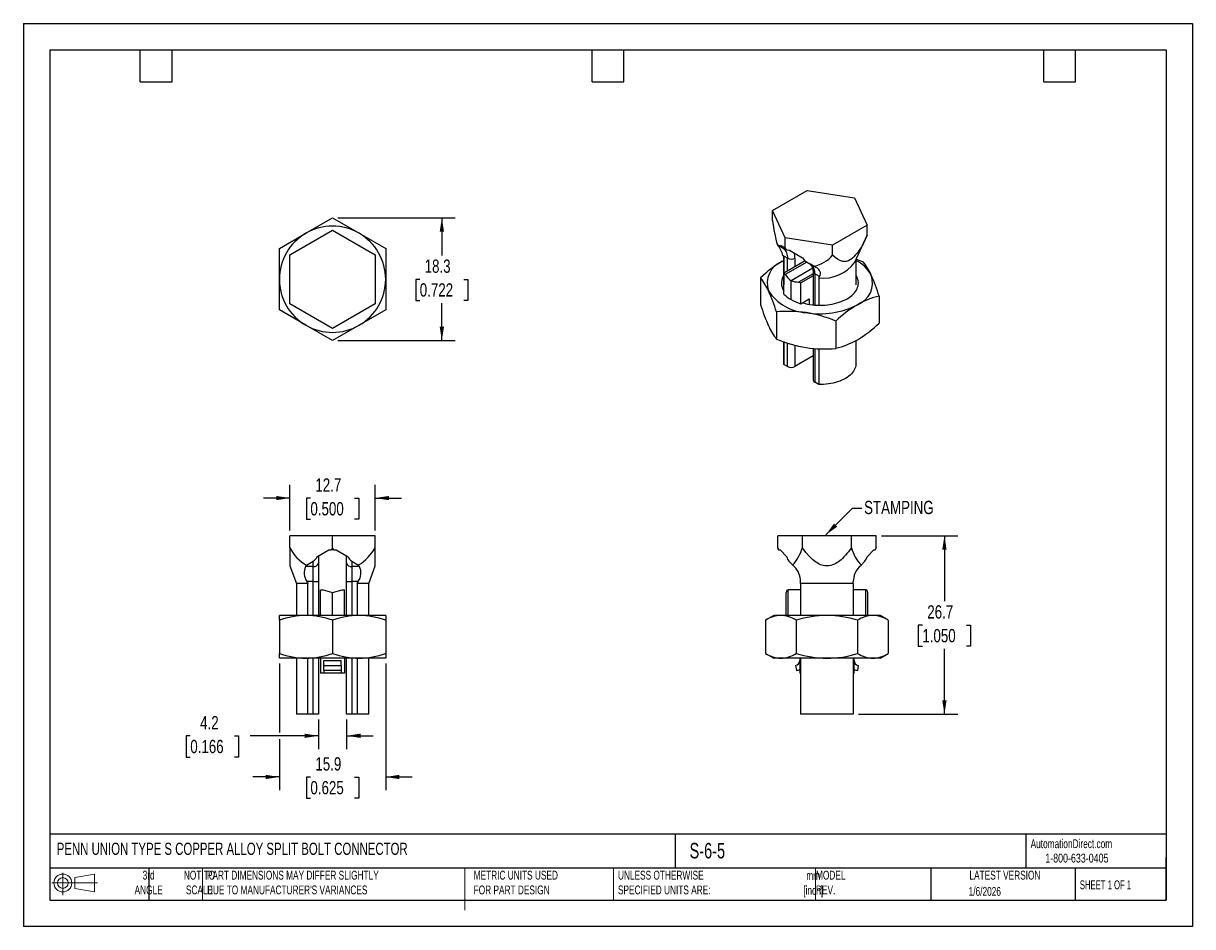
# Model space of a CAD drawing. Header units: millimetres. Extents: x 0 to 175, y 0 to 135.
import ezdxf

# ---------------------------------------------------------------- set-up
doc = ezdxf.new("R2010")
doc.units = ezdxf.units.MM
doc.header["$LTSCALE"] = 0.625
doc.linetypes.add('CENTERX2', pattern=[20.32, 12.7, -2.54, 2.54, -2.54])
doc.layers.add('DIMENSIONS', color=140, linetype='Continuous', lineweight=25)
doc.layers.add('TEXT', color=140, linetype='Continuous', lineweight=25)
doc.layers.add('SLD-DEFPOINTS', color=7, linetype='Continuous')
doc.styles.add('SLDTEXTSTYLE0', font='TXT', dxfattribs={"width": 0.7})
doc.styles.add('SLDTEXTSTYLE1', font='TXT', dxfattribs={"width": 0.65})
doc.styles.add('SLDTEXTSTYLE2', font='TXT', dxfattribs={"width": 0.75})
doc.dimstyles.new('SLDDIMSTYLE0', dxfattribs={"dimtxt": 1.984375, "dimasz": 2.06375, "dimexe": 0, "dimexo": 0.0625, "dimgap": 0.496094, "dimtad": 0, "dimtih": 1, "dimtoh": 1, "dimdec": 1, "dimrnd": 1e-09, "dimzin": 12, "dimdsep": 46, "dimtxsty": 'SLDTEXTSTYLE2', "dimsah": 1, "dimcen": 0.09, "dimadec": 0, "dimazin": 3, "dimtfac": 1, "dimtdec": 1, "dimtmove": 0, "dimatfit": 0, "dimfxl": 0, "dimfrac": 2, "dimtolj": 1, "dimtzin": 12, "dimarcsym": 0})
doc.dimstyles.new('SLDDIMSTYLE1', dxfattribs={"dimtxt": 0.18, "dimasz": 2.06375, "dimexe": 0, "dimexo": 0.0625, "dimgap": 0, "dimtad": 0, "dimtih": 1, "dimtoh": 1, "dimdec": 0, "dimrnd": 1e-09, "dimzin": 0, "dimdsep": 46, "dimtxsty": 'Standard', "dimsah": 1, "dimcen": 0.09, "dimadec": 0, "dimazin": 0, "dimtfac": 2.06375, "dimtdec": 0, "dimtofl": 0, "dimtmove": 0, "dimatfit": 3, "dimfxl": 0, "dimfrac": 2, "dimtolj": 1, "dimtzin": 0, "dimarcsym": 0})
doc.dimstyles.new('SLDDIMSTYLE2', dxfattribs={"dimtxt": 1.984375, "dimasz": 2.06375, "dimexe": 0, "dimexo": 0.0625, "dimgap": 0.496094, "dimtad": 0, "dimtih": 1, "dimtoh": 1, "dimdec": 1, "dimrnd": 1e-09, "dimzin": 12, "dimdsep": 46, "dimtxsty": 'SLDTEXTSTYLE2', "dimsah": 1, "dimcen": 0.09, "dimadec": 0, "dimazin": 3, "dimtfac": 1, "dimtdec": 1, "dimtofl": 0, "dimtmove": 0, "dimatfit": 3, "dimfxl": 0, "dimfrac": 2, "dimtolj": 1, "dimtzin": 12, "dimarcsym": 0})

# ---------------------------------------------------------------- blocks, each defined once
blk = doc.blocks.new('Block11')
at = {"color": 7, "linetype": 'Continuous', "lineweight": 18}
for p, q in [((0, 1.8), (6.8, 1.8)), ((1.62, 3.32), (1.62, 0)), ((3.42, 2.6), (6.36, 3.14)), ((3.42, 1), (3.42, 2.6)), ((6.36, 3.14), (6.36, 0.46)), ((3.42, 1), (6.36, 0.46))]:
    blk.add_line(p, q, dxfattribs=at)
for radius in [1.34, 0.804]:
    blk.add_circle((1.62, 1.8), radius, dxfattribs=at)
blk = doc.blocks.new('Block12')
at = {"layer": 'SLD-DEFPOINTS'}
blk.add_blockref('Block11', (0, 0), dxfattribs=at)
blk = doc.blocks.new('_D')
at = {"layer": 'DIMENSIONS'}
for p, q in [((39.82, 59.19), (39.82, 66.01)), ((52.52, 59.19), (52.52, 66.01)), ((39.82, 64.02), (35.85, 64.02)), ((42.87, 64.01), (42.27, 64.01)), ((42.27, 64.01), (42.27, 60.86)), ((49.47, 64.01), (50.08, 64.01)), ((50.08, 64.01), (50.08, 60.86)), ((52.52, 64.02), (56.49, 64.02)), ((42.27, 60.86), (42.87, 60.86)), ((50.08, 60.86), (49.47, 60.86))]:
    blk.add_line(p, q, dxfattribs=at)
for points in [[(39.82, 64.02), (37.76, 64.34), (37.76, 63.71)], [(52.52, 64.02), (54.59, 63.71), (54.59, 64.34)]]:
    blk.add_solid(points, dxfattribs=at)
at = {"layer": 'DIMENSIONS', "char_height": 1.984, "attachment_point": 1, "style": 'SLDTEXTSTYLE2'}
for s, insert in [('12.7', (43.61, 66.97)), ('0.500', (42.87, 63.42))]:
    blk.add_mtext(s, dxfattribs=dict(at, insert=insert))
blk = doc.blocks.new('_D_1')
at = {"layer": 'DIMENSIONS'}
for p, q in [((44.07, 30.94), (44.07, 26.53)), ((48.28, 30.94), (48.28, 26.53)), ((24.93, 28.49), (24.33, 28.49)), ((24.33, 28.49), (24.33, 25.34)), ((31.53, 28.49), (32.14, 28.49)), ((32.14, 28.49), (32.14, 25.34)), ((44.07, 28.51), (33.88, 28.51)), ((48.28, 28.51), (52.25, 28.51)), ((24.33, 25.34), (24.93, 25.34)), ((32.14, 25.34), (31.53, 25.34))]:
    blk.add_line(p, q, dxfattribs=at)
for points in [[(44.07, 28.51), (42, 28.83), (42, 28.19)], [(48.28, 28.51), (50.35, 28.19), (50.35, 28.83)]]:
    blk.add_solid(points, dxfattribs=at)
at = {"layer": 'DIMENSIONS', "char_height": 1.984, "attachment_point": 1, "style": 'SLDTEXTSTYLE2'}
for s, insert in [('4.2', (26.4, 31.46)), ('0.166', (24.93, 27.9))]:
    blk.add_mtext(s, dxfattribs=dict(at, insert=insert))
blk = doc.blocks.new('_D_2')
at = {"layer": 'DIMENSIONS'}
for p, q in [((38.24, 39.29), (38.24, 28.99)), ((54.11, 39.29), (54.11, 20.37)), ((38.24, 28.03), (38.24, 20.37)), ((38.24, 22.36), (34.27, 22.36)), ((42.87, 22.34), (42.27, 22.34)), ((42.27, 22.34), (42.27, 19.19)), ((49.47, 22.34), (50.08, 22.34)), ((50.08, 22.34), (50.08, 19.19)), ((54.11, 22.36), (58.08, 22.36)), ((42.27, 19.19), (42.87, 19.19)), ((50.08, 19.19), (49.47, 19.19))]:
    blk.add_line(p, q, dxfattribs=at)
for points in [[(38.24, 22.36), (36.17, 22.68), (36.17, 22.04)], [(54.11, 22.36), (56.17, 22.04), (56.17, 22.68)]]:
    blk.add_solid(points, dxfattribs=at)
at = {"layer": 'DIMENSIONS', "char_height": 1.984, "attachment_point": 1, "style": 'SLDTEXTSTYLE2'}
for s, insert in [('15.9', (43.61, 25.3)), ('0.625', (42.87, 21.75))]:
    blk.add_mtext(s, dxfattribs=dict(at, insert=insert))
blk = doc.blocks.new('_D_3')
at = {"layer": 'DIMENSIONS'}
for p, q in [((46.97, 105.88), (64.48, 105.88)), ((62.5, 105.88), (62.5, 100.28)), ((59.2, 96.7), (58.6, 96.7)), ((58.6, 96.7), (58.6, 93.55)), ((65.8, 96.7), (66.4, 96.7)), ((66.4, 96.7), (66.4, 93.55)), ((58.6, 93.55), (59.2, 93.55)), ((62.5, 87.55), (62.5, 93.15)), ((66.4, 93.55), (65.8, 93.55)), ((46.97, 87.55), (64.48, 87.55))]:
    blk.add_line(p, q, dxfattribs=at)
for points in [[(62.5, 105.88), (62.18, 103.82), (62.82, 103.82)], [(62.5, 87.55), (62.82, 89.61), (62.18, 89.61)]]:
    blk.add_solid(points, dxfattribs=at)
at = {"layer": 'DIMENSIONS', "char_height": 1.984, "attachment_point": 1, "style": 'SLDTEXTSTYLE2'}
for s, insert in [('18.3', (59.93, 99.66)), ('0.722', (59.2, 96.11))]:
    blk.add_mtext(s, dxfattribs=dict(at, insert=insert))
blk = doc.blocks.new('_D_4')
at = {"layer": 'DIMENSIONS'}
for p, q in [((128.14, 58.4), (139.55, 58.4)), ((137.56, 58.4), (137.56, 48.63)), ((134.26, 45.05), (133.66, 45.05)), ((133.66, 45.05), (133.66, 41.9)), ((140.86, 45.05), (141.47, 45.05)), ((141.47, 45.05), (141.47, 41.9)), ((133.66, 41.9), (134.26, 41.9)), ((137.56, 31.73), (137.56, 41.5)), ((141.47, 41.9), (140.86, 41.9)), ((124.74, 31.73), (139.55, 31.73))]:
    blk.add_line(p, q, dxfattribs=at)
for points in [[(137.56, 58.4), (137.24, 56.34), (137.88, 56.34)], [(137.56, 31.73), (137.88, 33.79), (137.24, 33.79)]]:
    blk.add_solid(points, dxfattribs=at)
at = {"layer": 'DIMENSIONS', "char_height": 1.984, "attachment_point": 1, "style": 'SLDTEXTSTYLE2'}
for s, insert in [('26.7', (135, 48.01)), ('1.050', (134.26, 44.46))]:
    blk.add_mtext(s, dxfattribs=dict(at, insert=insert))

msp = doc.modelspace()

# ---------------------------------------------------------------- linework, layer by layer
at = {"color": 7, "linetype": 'Continuous'}
for p, q in [((0, 134.94), (0, 0)), ((0, 134.94), (174.63, 134.94)), ((174.63, 134.94), (174.63, 0)), ((174.63, 0), (0, 0))]:
    msp.add_line(p, q, dxfattribs=at)
for p, q in [((111.88, 106.98), (117.06, 109.97)), ((117.06, 109.97), (124.14, 108.87)), ((124.14, 108.87), (126.04, 104.78)), ((113.77, 102.89), (111.88, 106.98)), ((111.88, 105.49), (111.88, 106.98)), ((42.2, 103.59), (46.17, 105.88)), ((46.17, 105.88), (50.14, 103.59)), ((126.04, 104.78), (120.86, 101.79)), ((126.04, 103.3), (126.04, 104.78)), ((38.24, 101.3), (42.2, 103.59)), ((39.82, 100.38), (46.17, 104.05)), ((46.17, 104.05), (52.52, 100.38)), ((50.14, 103.59), (54.11, 101.3)), ((124.17, 99.25), (126.04, 103.29)), ((126.04, 103.29), (126.04, 103.3)), ((38.24, 96.71), (38.24, 101.3)), ((54.11, 101.3), (54.11, 96.71)), ((112.61, 101.81), (112.92, 101.64)), ((113.49, 101.31), (112.66, 101.79)), ((113.49, 101.31), (112.92, 101.64)), ((113.08, 101.81), (113.6, 101.51)), ((113.6, 101.51), (113.71, 101.28)), ((113.77, 101.4), (113.77, 102.89)), ((120.86, 101.79), (113.77, 102.89)), ((120.86, 100.3), (120.86, 101.79)), ((39.82, 93.05), (39.82, 100.38)), ((52.52, 100.38), (52.52, 93.05)), ((114.14, 99.86), (113.45, 100.26)), ((113.56, 99.96), (113.56, 95.86)), ((113.56, 95.76), (113.56, 99.95)), ((114, 101.11), (114.41, 101.05)), ((114.14, 97.95), (114.14, 99.86)), ((114.41, 101.05), (116.36, 99.92)), ((115.22, 99.86), (115.22, 98.57)), ((124.36, 95.86), (124.36, 99.64)), ((113.35, 99.39), (113.56, 99.51)), ((113.35, 99.39), (113.56, 99.51)), ((116.76, 99.46), (113.58, 97.62)), ((116.99, 99.29), (113.77, 97.43)), ((117.92, 98.36), (114.66, 96.47)), ((116.97, 99.3), (118.11, 98.64)), ((116.97, 99.3), (117.55, 98.97)), ((118.37, 98.49), (117.55, 98.97)), ((117.98, 97.82), (117.98, 92.88)), ((38.24, 92.13), (38.24, 96.71)), ((54.11, 96.71), (54.11, 92.13)), ((110.11, 96.94), (110.11, 92.88)), ((113.58, 94.51), (113.58, 97.62)), ((114.66, 93.67), (114.66, 96.47)), ((117.98, 97.54), (115.78, 96.27)), ((117.98, 97.24), (116.11, 96.16)), ((116.11, 93.05), (116.11, 96.16)), ((118.89, 97.11), (118.2, 97.51)), ((118.2, 97.51), (118.2, 92.86)), ((118.79, 96.94), (118.79, 92.83)), ((124.36, 96.85), (124.52, 97.01)), ((113.58, 95.17), (113.4, 95.29)), ((46.17, 89.38), (39.82, 93.05)), ((52.52, 93.05), (46.17, 89.38)), ((116.11, 93.05), (117.36, 93.77)), ((117.36, 93.77), (117.36, 92.96)), ((127.81, 94.21), (127.81, 90.14)), ((42.2, 89.84), (38.24, 92.13)), ((54.11, 92.13), (50.14, 89.84)), ((112.48, 91.83), (112.48, 87.76)), ((46.17, 87.55), (42.2, 89.84)), ((50.14, 89.84), (46.17, 87.55)), ((121.33, 90.46), (121.33, 86.39)), ((113.56, 87.36), (113.56, 84.1)), ((113.56, 84), (113.56, 87.36)), ((124.36, 84.1), (124.36, 87.57)), ((114.14, 83.67), (114.14, 87.17)), ((115.22, 86.85), (115.22, 83.67)), ((117.98, 86.38), (117.98, 81.64)), ((118.2, 86.36), (118.2, 81.32)), ((118.79, 86.32), (118.79, 80.99)), ((113.56, 84), (113.56, 84.1)), ((114.14, 83.67), (113.56, 84)), ((117.98, 85.26), (115.22, 83.67)), ((118.79, 80.99), (118.2, 81.32)), ((39.82, 56.58), (39.82, 58.4)), ((46.17, 58.4), (39.82, 58.4)), ((46.17, 56.58), (46.17, 58.4)), ((52.52, 58.4), (46.17, 58.4)), ((52.52, 56.58), (52.52, 58.4)), ((112.68, 56.58), (112.68, 58.4)), ((116.35, 58.4), (112.68, 58.4)), ((116.35, 56.58), (116.35, 58.4)), ((123.68, 58.4), (116.35, 58.4)), ((123.68, 56.58), (123.68, 58.4)), ((127.34, 58.4), (123.68, 58.4)), ((127.34, 56.58), (127.34, 58.4)), ((43.85, 55.26), (45.6, 56.27)), ((45.6, 56.27), (45.97, 56.27)), ((46.38, 56.27), (45.97, 56.27)), ((46.38, 56.27), (46.74, 56.27)), ((46.74, 56.27), (48.49, 55.26)), ((112.68, 56.58), (112.79, 56.27)), ((112.8, 56.27), (112.79, 56.27)), ((112.8, 56.27), (113.01, 56.27)), ((113.01, 56.27), (114.02, 55.26)), ((126, 55.26), (127.01, 56.27)), ((127.01, 56.27), (127.23, 56.27)), ((127.23, 56.27), (127.34, 56.58)), ((127.23, 56.27), (127.23, 56.27)), ((42.29, 54.02), (43.3, 54.61)), ((43.3, 53.8), (43.3, 54.61)), ((44.07, 55.38), (44.07, 54.34)), ((44.07, 54.34), (44.07, 51.56)), ((48.28, 54.34), (48.28, 55.38)), ((48.28, 51.56), (48.28, 54.34)), ((49.04, 54.61), (50.06, 54.02)), ((49.04, 54.61), (49.04, 53.8)), ((114.34, 54.61), (114.92, 54.02)), ((125.69, 54.61), (125.1, 54.02)), ((39.82, 53.88), (40.78, 51.26)), ((43.3, 53.8), (42.14, 53.8)), ((43.3, 51.56), (43.3, 53.8)), ((50.21, 53.8), (49.04, 53.8)), ((49.04, 53.8), (49.04, 51.56)), ((51.57, 51.26), (52.52, 53.88)), ((115.14, 53.8), (114.92, 54.02)), ((124.88, 53.8), (125.1, 54.02)), ((40.78, 51.26), (40.78, 46.49)), ((42.48, 51.26), (40.78, 51.26)), ((43.3, 51.56), (42.33, 51.56)), ((42.48, 46.49), (42.48, 51.26)), ((43.3, 51.56), (44.07, 51.56)), ((43.3, 46.49), (43.3, 51.56)), ((44.07, 51.56), (44.07, 46.49)), ((48.28, 51.56), (49.04, 51.56)), ((48.28, 46.49), (48.28, 51.56)), ((50.02, 51.56), (49.04, 51.56)), ((49.04, 51.56), (49.04, 46.49)), ((51.57, 51.26), (49.87, 51.26)), ((49.87, 51.26), (49.87, 46.49)), ((51.57, 46.49), (51.57, 51.26)), ((116.07, 51.26), (116.07, 51.56)), ((123.95, 51.26), (116.07, 51.26)), ((116.07, 51.26), (116.07, 46.49)), ((123.95, 51.26), (123.95, 51.56)), ((123.95, 51.26), (123.95, 46.49)), ((44.38, 46.49), (44.38, 50.3)), ((44.38, 50.3), (44.75, 50.3)), ((44.75, 50.3), (46.17, 49.92)), ((46.17, 49.92), (47.6, 50.3)), ((46.17, 46.49), (46.17, 49.92)), ((47.6, 50.3), (47.96, 50.3)), ((47.96, 46.49), (47.96, 50.3)), ((113.93, 46.49), (113.93, 49.92)), ((114.1, 50.3), (114.2, 50.3)), ((114.2, 46.49), (114.2, 50.3)), ((116.07, 50.3), (114.2, 50.3)), ((125.83, 50.3), (123.95, 50.3)), ((125.83, 46.49), (125.83, 50.3)), ((125.83, 50.3), (125.93, 50.3)), ((126.1, 46.49), (126.1, 49.92)), ((38.24, 45.78), (38.24, 46.49)), ((42.2, 46.49), (38.24, 46.49)), ((38.24, 45.78), (38.24, 40.8)), ((50.14, 46.49), (42.2, 46.49)), ((46.17, 45.78), (46.17, 40.8)), ((54.11, 46.49), (50.14, 46.49)), ((54.11, 46.49), (54.11, 45.78)), ((54.11, 45.78), (54.11, 40.8)), ((112.07, 46.49), (110.84, 45.78)), ((110.85, 45.78), (110.85, 40.8)), ((113.14, 46.49), (112.07, 46.49)), ((120.01, 46.49), (113.14, 46.49)), ((115.43, 45.78), (115.43, 40.8)), ((126.89, 46.49), (120.01, 46.49)), ((124.59, 45.78), (124.59, 40.8)), ((127.95, 46.49), (126.89, 46.49)), ((129.18, 45.78), (127.95, 46.49)), ((129.18, 45.78), (129.18, 40.8)), ((38.24, 40.09), (38.24, 40.8)), ((54.11, 40.8), (54.11, 40.09)), ((110.84, 40.8), (112.07, 40.09)), ((127.95, 40.09), (129.18, 40.8)), ((42.2, 40.09), (38.24, 40.09)), ((40.78, 40.09), (40.78, 31.73)), ((50.14, 40.09), (42.2, 40.09)), ((42.48, 31.73), (42.48, 40.09)), ((43.3, 31.73), (43.3, 40.09)), ((44.07, 40.09), (44.07, 31.73)), ((44.38, 40.09), (44.38, 37.85)), ((44.89, 39.01), (44.89, 39.76)), ((44.89, 39.76), (47.46, 39.76)), ((44.89, 39.01), (47.46, 39.01)), ((44.89, 38.26), (44.89, 39.01)), ((47.46, 39.01), (47.46, 39.76)), ((47.46, 39.01), (47.46, 38.26)), ((47.96, 40.09), (47.96, 37.85)), ((48.28, 31.73), (48.28, 40.09)), ((49.04, 40.09), (49.04, 31.73)), ((49.87, 40.09), (49.87, 31.73)), ((54.11, 40.09), (50.14, 40.09)), ((51.57, 31.73), (51.57, 40.09)), ((113.14, 40.09), (112.07, 40.09)), ((120.01, 40.09), (113.14, 40.09)), ((115.33, 39.01), (115.46, 38.26)), ((115.96, 40.09), (115.96, 37.85)), ((116.07, 40.09), (116.07, 31.73)), ((126.89, 40.09), (120.01, 40.09)), ((123.95, 40.09), (123.95, 31.73)), ((124.06, 37.85), (124.06, 40.09)), ((124.69, 39.01), (124.56, 38.26)), ((127.95, 40.09), (126.89, 40.09)), ((44.89, 37.85), (44.38, 37.85)), ((47.46, 38.26), (44.89, 38.26)), ((44.89, 38.26), (44.89, 37.85)), ((47.46, 37.85), (44.89, 37.85)), ((47.46, 38.26), (47.46, 37.85)), ((47.96, 37.85), (47.46, 37.85)), ((115.96, 37.85), (116.07, 37.85)), ((123.95, 37.85), (124.06, 37.85)), ((42.48, 31.73), (40.78, 31.73)), ((43.3, 31.73), (42.48, 31.73)), ((44.07, 31.73), (43.3, 31.73)), ((49.04, 31.73), (48.28, 31.73)), ((49.87, 31.73), (49.04, 31.73)), ((51.57, 31.73), (49.87, 31.73)), ((123.95, 31.73), (116.07, 31.73))]:
    msp.add_line(p, q)
at = {"color": 140, "linetype": 'Continuous', "lineweight": 18}
for p, q in [((26.77, 8.73), (26.77, 3.97)), ((65.93, 8.73), (65.93, 3.97)), ((65.93, 7.25), (65.93, 2.48)), ((88.12, 8.73), (88.12, 3.97)), ((118.31, 8.73), (118.31, 3.97))]:
    msp.add_line(p, q, dxfattribs=at)
at = {"flags": 128}
for points in [[(126.04, 103.3), (125.88, 102.96), (125.72, 102.63), (125.56, 102.32), (125.41, 102.02), (125.25, 101.74), (125.1, 101.48), (124.94, 101.22), (124.8, 101.01), (124.66, 100.81), (124.53, 100.62), (124.39, 100.45), (124.25, 100.29), (124.05, 100.07), (123.85, 99.88), (123.65, 99.73), (123.45, 99.6), (123.25, 99.49), (123.04, 99.42), (122.91, 99.39), (122.78, 99.37), (122.64, 99.36), (122.5, 99.36), (122.37, 99.38), (122.23, 99.41), (122.09, 99.45), (121.95, 99.5), (121.59, 99.69), (121.23, 99.96), (120.86, 100.3)], [(112.61, 101.81), (112.64, 101.8), (112.66, 101.79)], [(112.92, 101.64), (112.97, 101.63), (113.02, 101.67), (113.05, 101.73), (113.08, 101.81)], [(113.77, 101.4), (113.74, 101.33), (113.71, 101.28)], [(114, 101.11), (113.87, 101.27), (113.77, 101.4)], [(113.45, 100.26), (113.52, 100.09), (113.56, 99.95)], [(124.39, 99.71), (124.54, 99.66), (125.44, 99.32)], [(118.37, 98.49), (118.22, 98.58), (118.11, 98.64)], [(118.89, 97.11), (118.98, 97.29), (119.03, 97.47), (119.04, 97.6), (119.03, 97.72), (119, 97.84), (118.91, 98.02), (118.78, 98.19), (118.59, 98.35), (118.37, 98.49)], [(116.36, 93.19), (116.41, 93.17), (116.76, 93.08), (117.11, 93.01), (117.47, 92.94), (117.84, 92.9), (118.21, 92.86), (118.58, 92.84), (118.96, 92.83), (119.33, 92.84), (119.71, 92.86), (120.08, 92.9), (120.45, 92.94), (120.81, 93.01), (121.16, 93.08), (121.5, 93.17), (121.84, 93.28), (122.16, 93.39), (122.46, 93.52), (122.75, 93.66), (123.03, 93.8), (123.28, 93.96), (123.52, 94.13), (123.74, 94.31), (123.94, 94.49), (124.12, 94.68), (124.27, 94.88), (124.41, 95.09), (124.52, 95.29), (124.6, 95.51), (124.66, 95.72), (124.7, 95.94), (124.71, 96.15), (124.7, 96.37), (124.66, 96.59), (124.6, 96.8), (124.52, 97.01)], [(118.79, 96.94), (118.85, 97.04), (118.89, 97.11)], [(124.52, 97.01), (124.41, 97.22), (124.36, 97.31)], [(113.4, 95.29), (113.51, 95.09), (113.58, 94.97)], [(124.36, 84.1), (124.35, 83.99), (124.33, 83.78), (124.28, 83.57), (124.2, 83.36), (124.1, 83.16), (123.98, 82.96), (123.83, 82.76), (123.66, 82.57), (123.47, 82.39), (123.26, 82.22), (123.03, 82.06), (122.77, 81.9), (122.51, 81.76), (122.22, 81.62), (121.92, 81.5), (121.61, 81.39), (121.28, 81.29), (120.94, 81.21), (120.6, 81.13), (120.24, 81.08), (119.88, 81.03), (119.52, 81), (119.15, 80.99), (118.79, 80.99)], [(39.82, 56.58), (39.82, 56.27), (39.82, 55.99), (39.82, 55.72), (39.82, 55.47), (39.82, 55.23), (39.82, 55.02), (39.82, 54.82), (39.82, 54.66), (39.82, 54.51), (39.82, 54.38), (39.82, 54.26), (39.82, 54.16), (39.82, 54.04), (39.82, 53.95), (39.82, 53.9), (39.82, 53.88)], [(46.17, 56.58), (46.06, 56.4), (45.97, 56.27)], [(46.38, 56.27), (46.26, 56.44), (46.17, 56.58)], [(52.52, 53.88), (52.52, 53.88), (52.52, 53.9), (52.52, 53.95), (52.52, 54), (52.52, 54.07), (52.52, 54.16), (52.52, 54.26), (52.52, 54.38), (52.52, 54.51), (52.52, 54.66), (52.52, 54.82), (52.52, 55.31), (52.52, 55.9), (52.52, 56.58)], [(112.8, 56.27), (112.73, 56.44), (112.68, 56.58)], [(123.68, 56.58), (123.45, 56.27), (123.23, 55.99), (123, 55.72), (122.78, 55.47), (122.56, 55.23), (122.34, 55.02), (122.12, 54.82), (121.93, 54.66), (121.73, 54.51), (121.54, 54.38), (121.34, 54.26), (121.15, 54.16), (120.86, 54.04), (120.58, 53.95), (120.29, 53.9), (120.01, 53.88), (119.72, 53.9), (119.44, 53.95), (119.25, 54), (119.06, 54.07), (118.87, 54.16), (118.68, 54.26), (118.48, 54.38), (118.29, 54.51), (118.09, 54.66), (117.9, 54.82), (117.39, 55.31), (116.87, 55.9), (116.35, 56.58)], [(127.34, 56.58), (127.28, 56.4), (127.23, 56.27)], [(42.29, 54.02), (42.2, 53.9), (42.14, 53.8)], [(50.21, 53.8), (50.12, 53.93), (50.06, 54.02)], [(42.33, 51.56), (42.41, 51.39), (42.48, 51.26)], [(49.87, 51.26), (49.95, 51.43), (50.02, 51.56)]]:
    msp.add_lwpolyline(points, dxfattribs=at)
for centre, radius, start, end in [((140.45, 109.31), 28.83, 187.6176, 195.0694), ((46.17, 96.71), 7.94, 120, 180), ((46.17, 96.71), 7.94, 60, 120), ((46.17, 96.71), 7.94, 0, 60), ((109.72, 99.3), 3.85, 14.3937, 40.2238), ((112.56, 100.01), 1.6, 354.3796, 54.302), ((113.75, 101.78), 0.536, 240.4378, 271.9929), ((117.26, 107.08), 6.81, 238.6163, 241.3891), ((114.68, 100.9), 1.17, 242.6097, 297.3903), ((112.21, 99.88), 3.01, 359.49, 14.4015), ((117.91, 100.82), 1.79, 210.3801, 238.6233), ((116.75, 104), 5.53, 284.2225, 318.0166), ((123.17, 83.03), 19.09, 120.9788, 133.1947), ((114.59, 96.12), 3.5, 110.8899, 199.3132), ((116.66, 97.98), 1.33, 353.4864, 48.1505), ((116.61, 97.67), 1.6, 354.3796, 54.302), ((118.36, 97.86), 0.383, 185.8192, 245.6145), ((119.51, 102.68), 5.79, 262.7967, 323.655), ((122.16, 94.95), 5.06, 28.1444, 64.3249), ((117.96, 93.49), 9.48, 23.9842, 37.9512), ((46.17, 96.71), 7.94, 180, 240), ((46.17, 96.71), 7.94, 300, 0), ((102.71, 91.16), 9.39, 23.9188, 38.0166), ((115.25, 96.16), 2.04, 145.8344, 205.0098), ((116.3, 100.12), 3.69, 222.5413, 226.7274), ((118.8, 101.18), 6.27, 216.7249, 228.6834), ((116.48, 103.43), 7.19, 255.3341, 264.4443), ((118.47, 103.87), 8.06, 250.544, 253.03), ((123.32, 96.18), 3.5, 290.8899, 19.3132), ((99.65, 85.34), 29.52, 17.4743, 23.9815), ((117.34, 98.96), 7.25, 213.4389, 266.5665), ((84.68, 83.11), 29.13, 17.4304, 24.0255), ((116.87, 97.6), 4.51, 223.2756, 240.6834), ((137.9, 101.6), 29.13, 197.4304, 204.0255), ((118.12, 99.78), 7.02, 240.44, 253.3887), ((118.97, 103.71), 12.16, 260.1981, 297.388), ((134.5, 76.41), 19.26, 121.0336, 133.1398), ((130.64, 82.41), 12.13, 103.4688, 120.0001), ((114.26, 73.71), 18.21, 81.6461, 95.6148), ((113.56, 71.64), 20.37, 67.5788, 80.5575), ((46.17, 96.71), 7.94, 240, 300), ((119.88, 93.55), 9.39, 203.9188, 218.0166), ((114.64, 104.19), 19.26, 301.0336, 313.1398), ((120.25, 106.59), 20.37, 247.5788, 260.5575), ((118.5, 98.19), 12.13, 283.4688, 300.0001), ((119.55, 104.51), 18.21, 261.6461, 275.6148), ((114.68, 84.71), 1.17, 242.6097, 297.3903), ((118.36, 81.67), 0.383, 185.6948, 245.6253), ((45.28, 59.38), 6.14, 207.1768, 240.8017), ((46.51, 59.92), 6.88, 301.0527, 330.9688), ((109.89, 58.5), 6.73, 318.3247, 343.4107), ((129.23, 58), 5.73, 194.3478, 223.9167), ((42.46, 55.88), 1.53, 303.5411, 335.8334), ((43.4, 54.48), 0.68, 261.9505, 348.5782), ((48.95, 54.48), 0.68, 191.4218, 278.0495), ((49.86, 55.86), 1.49, 203.7415, 236.884), ((115.51, 55.59), 1.53, 192.4639, 219.7319), ((124.44, 55.62), 1.6, 320.9067, 346.8975), ((44.31, 52.85), 2.37, 156.4341, 213.1041), ((48.03, 52.85), 2.38, 326.9429, 23.5188), ((112.9, 51.56), 3.17, 0, 45), ((127.12, 51.56), 3.17, 135, 180), ((114.49, 49.9), 0.563, 134.432, 177.8492), ((125.51, 49.88), 0.588, 3.1253, 44.5934), ((42.4, 33.91), 12.58, 90.9107, 109.3455), ((42.02, 33.97), 12.51, 70.6029, 89.1409), ((50.34, 33.91), 12.58, 90.9098, 109.3464), ((49.95, 33.98), 12.51, 70.6017, 89.1422), ((113.32, 41.83), 4.66, 92.281, 122.1032), ((112.96, 41.87), 4.62, 57.7724, 87.8434), ((120.22, 29.94), 16.55, 90.7382, 106.8497), ((119.81, 30.03), 16.46, 73.1078, 89.3042), ((127.07, 41.83), 4.66, 92.2832, 122.101), ((126.71, 41.87), 4.62, 57.7754, 87.8404), ((42.39, 52.6), 12.51, 250.6029, 269.1409), ((42, 52.67), 12.58, 270.9107, 289.3455), ((50.33, 52.6), 12.51, 250.6017, 269.1422), ((49.94, 52.67), 12.58, 270.9098, 289.3464), ((113.31, 44.71), 4.62, 237.7724, 267.8434), ((112.95, 44.74), 4.66, 272.281, 302.1032), ((120.21, 56.55), 16.46, 253.1078, 269.3042), ((119.8, 56.63), 16.55, 270.7382, 286.8497), ((127.06, 44.71), 4.62, 237.7754, 267.8404), ((126.7, 44.74), 4.66, 272.2832, 302.101), ((115.2, 39.76), 0.762, 280, 0), ((115.2, 39.76), 1.52, 280, 300), ((124.83, 39.76), 0.762, 180, 260), ((124.83, 39.76), 1.52, 240, 260)]:
    msp.add_arc(centre, radius, start, end)
at = {"layer": 'TEXT'}
for p, q in [((3.97, 130.97), (170.66, 130.97)), ((3.97, 130.97), (3.97, 3.97)), ((17.46, 126.21), (17.46, 130.97)), ((22.22, 126.21), (22.22, 130.97)), ((84.93, 126.21), (84.93, 130.97)), ((89.69, 126.21), (89.69, 130.97)), ((152.4, 126.21), (152.4, 130.97)), ((157.16, 126.21), (157.16, 130.97)), ((170.66, 130.97), (170.66, 3.97)), ((17.46, 126.21), (22.22, 126.21)), ((84.93, 126.21), (89.69, 126.21)), ((152.4, 126.21), (157.16, 126.21)), ((170.66, 13.83), (3.97, 13.83)), ((97.35, 13.83), (97.35, 8.73)), ((149.73, 13.83), (149.73, 8.73)), ((170.66, 3.97), (170.66, 10.32)), ((170.66, 8.73), (3.97, 8.73)), ((18.75, 8.73), (18.75, 3.97)), ((135.51, 8.73), (135.51, 3.97)), ((157.09, 8.73), (157.09, 3.97)), ((3.97, 3.97), (170.66, 3.97))]:
    msp.add_line(p, q, dxfattribs=at)

# ---------------------------------------------------------------- block references
at = {"layer": 'SLD-DEFPOINTS'}
msp.add_blockref('Block12', (4.27, 4.72), dxfattribs=at)

# ---------------------------------------------------------------- texts
at = {"layer": 'TEXT', "linetype": 'CENTERX2', "lineweight": 18}
for s, insert, char_height, attachment_point, style in [('STAMPING', (125.56, 63.61), 1.984, 1, 'SLDTEXTSTYLE2'), ('PENN UNION TYPE S COPPER ALLOY SPLIT BOLT CONNECTOR', (4.98, 12.54), 1.819, 1, 'SLDTEXTSTYLE0'), ('S-6-5', (99.5, 12.51), 2.315, 1, 'SLDTEXTSTYLE0'), ('AutomationDirect.com', (150.43, 13.05), 1.3229, 1, 'SLDTEXTSTYLE0'), ('1-800-633-0405', (152.62, 10.9), 1.3229, 1, 'SLDTEXTSTYLE2'), ('3rd^JANGLE', (18.71, 8.35), 1.323, 2, 'SLDTEXTSTYLE0'), ('NOT TO^JSCALE', (26.31, 8.35), 1.3229, 2, 'SLDTEXTSTYLE0'), ("PART DIMENSIONS MAY DIFFER SLIGHTLY ^JDUE TO MANUFACTURER'S VARIANCES", (27.41, 8.35), 1.3229, 1, 'SLDTEXTSTYLE0'), ('METRIC UNITS USED ^JFOR PART DESIGN', (67.25, 8.35), 1.3229, 1, 'SLDTEXTSTYLE0'), ('UNLESS OTHERWISE ^JSPECIFIED UNITS ARE:', (88.8, 8.35), 1.3229, 1, 'SLDTEXTSTYLE0'), ('mm^J[inch]', (117.96, 8.29), 1.323, 2, 'SLDTEXTSTYLE0'), ('MODEL ^JREV.', (118.38, 8.35), 1.3229, 1, 'SLDTEXTSTYLE0'), ('LATEST VERSION', (146.6, 8.35), 1.3229, 2, 'SLDTEXTSTYLE0'), ('1/6/2026', (143.59, 5.93), 1.323, 2, 'SLDTEXTSTYLE0'), ('SHEET 1 OF 1', (157.78, 6.91), 1.3229, 1, 'SLDTEXTSTYLE1')]:
    msp.add_mtext(s, dxfattribs=dict(at, insert=insert, char_height=char_height, attachment_point=attachment_point, style=style))

# ---------------------------------------------------------------- dimensions: what is measured, and where the dimension line sits
at = {"layer": 'DIMENSIONS'}
for base, p1, p2, picture, middle in [((62.5, 87.55), (46.17, 105.88), (46.17, 87.55), '_D_3', (62.5, 96.71)), ((137.56, 31.73), (127.34, 58.4), (123.95, 31.73), '_D_4', (137.56, 45.07))]:
    dim = msp.add_linear_dim(base=base, p1=p1, p2=p2, angle=90, dimstyle='SLDDIMSTYLE2', dxfattribs=at)
    dim.commit()
    dim.dimension.update_dxf_attribs({"geometry": picture, "text_midpoint": middle, "dimtype": 160})
for base, p1, p2, picture, middle in [((52.52, 64.02), (39.82, 58.4), (52.52, 58.4), '_D', (46.17, 64.02)), ((54.11, 22.36), (38.24, 40.09), (54.11, 40.09), '_D_2', (46.17, 22.36)), ((48.28, 28.51), (44.07, 31.73), (48.28, 31.73), '_D_1', (28.23, 28.51))]:
    dim = msp.add_linear_dim(base=base, p1=p1, p2=p2, dimstyle='SLDDIMSTYLE0', dxfattribs=at)
    dim.commit()
    dim.dimension.update_dxf_attribs({"geometry": picture, "text_midpoint": middle, "dimtype": 160})

# ---------------------------------------------------------------- leaders
at = {"layer": 'TEXT', "linetype": 'CENTERX2', "lineweight": 18}
msp.add_leader([(119.86, 58.53), (123.82, 62.53), (125.21, 62.53)], dimstyle='SLDDIMSTYLE1', dxfattribs=at)

doc.saveas('drawing.dxf')
